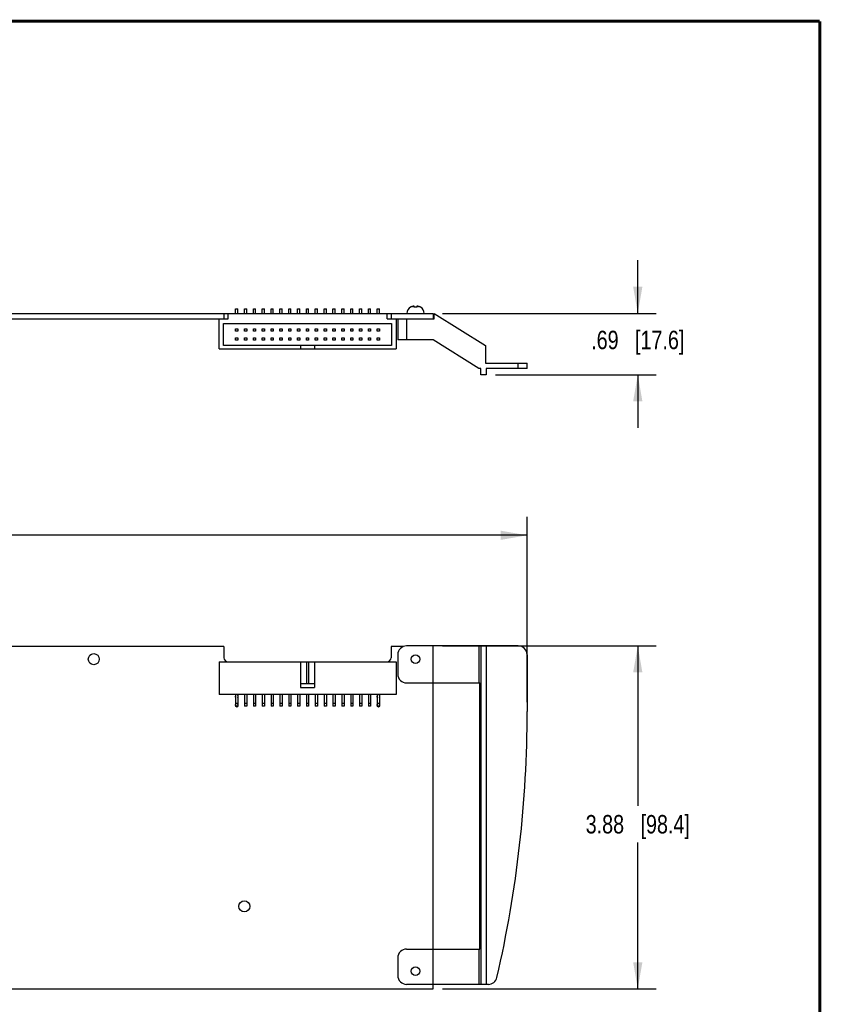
# Model space of a CAD drawing. Header units: inches. Extents: x 0.2 to 16.8, y 0.2 to 10.8.
# Tile 14 of 14: x 11.3 to 16.8, y 4.1 to 10.8. Entities that reach past the tile are written whole.
import ezdxf

# ---------------------------------------------------------------- set-up
doc = ezdxf.new("R2010")
doc.units = ezdxf.units.IN
doc.header["$LTSCALE"] = 0.935
doc.header["$MEASUREMENT"] = 0
doc.layers.get('0').update_dxf_attribs({"linetype": 'CONTINUOUS'})
doc.layers.add('DIMENSIONS', color=7, linetype='CONTINUOUS')
doc.styles.get("Standard").update_dxf_attribs({"font": 'txt', "width": 0.8})
doc.dimstyles.new('DIMSTYLE_1', dxfattribs={"dimtxt": 0.125, "dimasz": 0.18, "dimexe": 0.18, "dimexo": 0.0625, "dimgap": 0.09, "dimtad": 0, "dimtih": 1, "dimtoh": 1, "dimlfac": 1.666667, "dimzin": 4, "dimdsep": 46, "dimtxsty": 'STANDARD', "dimblk": '_FILLED', "dimblk1": '_FILLED', "dimblk2": '_FILLED', "dimcen": 0.09, "dimadec": 0, "dimazin": 0, "dimtp": 0.01, "dimtm": 0.01, "dimtfac": 1, "dimtofl": 0, "dimtmove": 0, "dimatfit": 3, "dimldrblk": '_FILLED', "dimfxl": 1, "dimtolj": 1, "dimtzin": 4, "dimarcsym": 0})

# ---------------------------------------------------------------- blocks, each defined once
blk = doc.blocks.new('_FILLED')
at = {"color": 0, "linetype": 'BYBLOCK'}
blk.add_solid([(0, 0), (-1, 0.174), (-1, -0.174)], dxfattribs=at)
blk = doc.blocks.new('*D0')
at = {"layer": 'DIMENSIONS', "color": 2, "linetype": 'CONTINUOUS'}
for p, q in [((6.4435, 6.4349), (6.4435, 7.3974)), ((14.7655, 6.1409), (14.7655, 7.3974)), ((6.4435, 7.2724), (9.6749, 7.2724)), ((14.7655, 7.2724), (11.1249, 7.2724))]:
    blk.add_line(p, q, dxfattribs=at)
at = {"layer": 'DIMENSIONS', "color": 2, "linetype": 'CONTINUOUS', "xscale": 0.18, "yscale": 0.18, "zscale": 0.18, "rotation": 180}
blk.add_blockref('_FILLED', (6.4435, 7.2724), dxfattribs=at)
at = {"layer": 'DIMENSIONS', "color": 2, "linetype": 'CONTINUOUS', "xscale": 0.18, "yscale": 0.18, "zscale": 0.18}
blk.add_blockref('_FILLED', (14.7655, 7.2724), dxfattribs=at)
at = {"layer": 'DIMENSIONS', "color": 2, "linetype": 'CONTINUOUS', "insert": (10.3999, 7.3349), "char_height": 0.125, "width": 1.325, "attachment_point": 2, "line_spacing_factor": 0.9}
blk.add_mtext('13.87{\\Ftxt.shx;\\W1.000000;\\H0.125000; }[352.3]', dxfattribs=at)
blk = doc.blocks.new('*D1')
at = {"layer": 'DIMENSIONS', "color": 2, "linetype": 'CONTINUOUS'}
for p, q in [((14.1908, 6.5224), (15.6405, 6.5224)), ((15.5155, 6.5224), (15.5155, 5.4382)), ((15.5155, 4.1974), (15.5155, 5.1882)), ((14.1908, 4.1974), (15.6405, 4.1974))]:
    blk.add_line(p, q, dxfattribs=at)
at = {"layer": 'DIMENSIONS', "color": 2, "linetype": 'CONTINUOUS', "xscale": 0.18, "yscale": 0.18, "zscale": 0.18}
for p, rotation in [((15.5155, 6.5224), 90), ((15.5155, 4.1974), 270)]:
    blk.add_blockref('_FILLED', p, dxfattribs=dict(at, rotation=rotation))
at = {"layer": 'DIMENSIONS', "color": 2, "linetype": 'CONTINUOUS', "insert": (15.5155, 5.3757), "char_height": 0.125, "width": 1.125, "attachment_point": 2, "line_spacing_factor": 0.9}
blk.add_mtext('3.88{\\Ftxt.shx;\\W1.000000;\\H0.125000; }[98.4]', dxfattribs=at)
blk = doc.blocks.new('*D5')
at = {"layer": 'DIMENSIONS', "color": 2, "linetype": 'CONTINUOUS'}
for p, q in [((15.5155, 8.7774), (15.5155, 9.1374)), ((14.1908, 8.7774), (15.6405, 8.7774)), ((14.5502, 8.361), (15.6405, 8.361)), ((15.5155, 8.361), (15.5155, 8.001))]:
    blk.add_line(p, q, dxfattribs=at)
at = {"layer": 'DIMENSIONS', "color": 2, "linetype": 'CONTINUOUS', "xscale": 0.18, "yscale": 0.18, "zscale": 0.18}
for p, rotation in [((15.5155, 8.7774), 270), ((15.5155, 8.361), 90)]:
    blk.add_blockref('_FILLED', p, dxfattribs=dict(at, rotation=rotation))
at = {"layer": 'DIMENSIONS', "color": 2, "linetype": 'CONTINUOUS', "insert": (15.5155, 8.6594), "char_height": 0.125, "width": 1.025, "attachment_point": 2, "line_spacing_factor": 0.9}
blk.add_mtext('.69{\\Ftxt.shx;\\W1.000000;\\H0.125000; }[17.6]', dxfattribs=at)

msp = doc.modelspace()

# ---------------------------------------------------------------- linework, layer by layer
at = {"color": 7, "linetype": 'CONTINUOUS'}
for p, q in [((13.97594, 8.82008), (13.97492, 8.82008)), ((13.98818, 8.8244), (13.99957, 8.8244)), ((14.00011, 8.82008), (13.99946, 8.82523)), ((14.01647, 8.82008), (14.00011, 8.82008)), ((14.01712, 8.82523), (14.01647, 8.82008)), ((14.01702, 8.8244), (14.02841, 8.8244)), ((14.04167, 8.82008), (14.04065, 8.82008)), ((6.75849, 8.77738), (14.12829, 8.77738)), ((12.70929, 8.77738), (12.70929, 8.74018)), ((12.73749, 8.74018), (12.73749, 8.77738)), ((12.78879, 8.80738), (12.80379, 8.80738)), ((12.78879, 8.77738), (12.78879, 8.80738)), ((12.80379, 8.77738), (12.80379, 8.80738)), ((12.84879, 8.80738), (12.86379, 8.80738)), ((12.84879, 8.77738), (12.84879, 8.80738)), ((12.86379, 8.77738), (12.86379, 8.80738)), ((12.90879, 8.80738), (12.92379, 8.80738)), ((12.90879, 8.77738), (12.90879, 8.80738)), ((12.92379, 8.77738), (12.92379, 8.80738)), ((12.96879, 8.80738), (12.98379, 8.80738)), ((12.96879, 8.77738), (12.96879, 8.80738)), ((12.98379, 8.77738), (12.98379, 8.80738)), ((13.02879, 8.80738), (13.04379, 8.80738)), ((13.02879, 8.77738), (13.02879, 8.80738)), ((13.04379, 8.77738), (13.04379, 8.80738)), ((13.08879, 8.80738), (13.10379, 8.80738)), ((13.08879, 8.77738), (13.08879, 8.80738)), ((13.10379, 8.77738), (13.10379, 8.80738)), ((13.14879, 8.80738), (13.16379, 8.80738)), ((13.14879, 8.77738), (13.14879, 8.80738)), ((13.16379, 8.77738), (13.16379, 8.80738)), ((13.20879, 8.80738), (13.22379, 8.80738)), ((13.20879, 8.77738), (13.20879, 8.80738)), ((13.22379, 8.77738), (13.22379, 8.80738)), ((13.26879, 8.80738), (13.28379, 8.80738)), ((13.26879, 8.77738), (13.26879, 8.80738)), ((13.28379, 8.77738), (13.28379, 8.80738)), ((13.32879, 8.80738), (13.34379, 8.80738)), ((13.32879, 8.77738), (13.32879, 8.80738)), ((13.34379, 8.77738), (13.34379, 8.80738)), ((13.38879, 8.80738), (13.40379, 8.80738)), ((13.38879, 8.77738), (13.38879, 8.80738)), ((13.40379, 8.77738), (13.40379, 8.80738)), ((13.44879, 8.80738), (13.46379, 8.80738)), ((13.44879, 8.77738), (13.44879, 8.80738)), ((13.46379, 8.77738), (13.46379, 8.80738)), ((13.50879, 8.80738), (13.52379, 8.80738)), ((13.50879, 8.77738), (13.50879, 8.80738)), ((13.52379, 8.77738), (13.52379, 8.80738)), ((13.56879, 8.80738), (13.58379, 8.80738)), ((13.56879, 8.77738), (13.56879, 8.80738)), ((13.58379, 8.77738), (13.58379, 8.80738)), ((13.62879, 8.80738), (13.64379, 8.80738)), ((13.62879, 8.77738), (13.62879, 8.80738)), ((13.64379, 8.77738), (13.64379, 8.80738)), ((13.68879, 8.80738), (13.70379, 8.80738)), ((13.68879, 8.77738), (13.68879, 8.80738)), ((13.70379, 8.77738), (13.70379, 8.80738)), ((13.74879, 8.80738), (13.76379, 8.80738)), ((13.74879, 8.77738), (13.74879, 8.80738)), ((13.76379, 8.77738), (13.76379, 8.80738)), ((13.81509, 8.74018), (13.81509, 8.77738)), ((13.84329, 8.77738), (13.84329, 8.74018)), ((14.12829, 8.77738), (14.12829, 8.74018)), ((14.13374, 8.77738), (14.48289, 8.55898)), ((14.13374, 8.74018), (14.13374, 8.77738)), ((7.04649, 8.74018), (12.73749, 8.74018)), ((12.67629, 8.53618), (12.67629, 8.74018)), ((12.70629, 8.70898), (13.84629, 8.70898)), ((12.70629, 8.55898), (12.70629, 8.70898)), ((13.81509, 8.74018), (14.13374, 8.74018)), ((13.84629, 8.70898), (13.84629, 8.55898)), ((13.87629, 8.74018), (13.87629, 8.53618)), ((13.88829, 8.74018), (13.88829, 8.59678)), ((13.94829, 8.74018), (13.94829, 8.59678)), ((12.78879, 8.67148), (12.80379, 8.67148)), ((12.78879, 8.65648), (12.78879, 8.67148)), ((12.80379, 8.65648), (12.78879, 8.65648)), ((12.80379, 8.67148), (12.80379, 8.65648)), ((12.84879, 8.67148), (12.86379, 8.67148)), ((12.84879, 8.65648), (12.84879, 8.67148)), ((12.86379, 8.65648), (12.84879, 8.65648)), ((12.86379, 8.67148), (12.86379, 8.65648)), ((12.90879, 8.67148), (12.92379, 8.67148)), ((12.90879, 8.65648), (12.90879, 8.67148)), ((12.92379, 8.65648), (12.90879, 8.65648)), ((12.92379, 8.67148), (12.92379, 8.65648)), ((12.96879, 8.67148), (12.98379, 8.67148)), ((12.96879, 8.65648), (12.96879, 8.67148)), ((12.98379, 8.65648), (12.96879, 8.65648)), ((12.98379, 8.67148), (12.98379, 8.65648)), ((13.02879, 8.67148), (13.04379, 8.67148)), ((13.02879, 8.65648), (13.02879, 8.67148)), ((13.04379, 8.65648), (13.02879, 8.65648)), ((13.04379, 8.67148), (13.04379, 8.65648)), ((13.08879, 8.67148), (13.10379, 8.67148)), ((13.08879, 8.65648), (13.08879, 8.67148)), ((13.10379, 8.65648), (13.08879, 8.65648)), ((13.10379, 8.67148), (13.10379, 8.65648)), ((13.14879, 8.67148), (13.16379, 8.67148)), ((13.14879, 8.65648), (13.14879, 8.67148)), ((13.16379, 8.65648), (13.14879, 8.65648)), ((13.16379, 8.67148), (13.16379, 8.65648)), ((13.20879, 8.67148), (13.22379, 8.67148)), ((13.20879, 8.65648), (13.20879, 8.67148)), ((13.22379, 8.65648), (13.20879, 8.65648)), ((13.22379, 8.67148), (13.22379, 8.65648)), ((13.26879, 8.67148), (13.28379, 8.67148)), ((13.26879, 8.65648), (13.26879, 8.67148)), ((13.28379, 8.65648), (13.26879, 8.65648)), ((13.28379, 8.67148), (13.28379, 8.65648)), ((13.32879, 8.67148), (13.34379, 8.67148)), ((13.32879, 8.65648), (13.32879, 8.67148)), ((13.34379, 8.65648), (13.32879, 8.65648)), ((13.34379, 8.67148), (13.34379, 8.65648)), ((13.38879, 8.67148), (13.40379, 8.67148)), ((13.38879, 8.65648), (13.38879, 8.67148)), ((13.40379, 8.65648), (13.38879, 8.65648)), ((13.40379, 8.67148), (13.40379, 8.65648)), ((13.44879, 8.67148), (13.46379, 8.67148)), ((13.44879, 8.65648), (13.44879, 8.67148)), ((13.46379, 8.65648), (13.44879, 8.65648)), ((13.46379, 8.67148), (13.46379, 8.65648)), ((13.50879, 8.67148), (13.52379, 8.67148)), ((13.50879, 8.65648), (13.50879, 8.67148)), ((13.52379, 8.65648), (13.50879, 8.65648)), ((13.52379, 8.67148), (13.52379, 8.65648)), ((13.56879, 8.67148), (13.58379, 8.67148)), ((13.56879, 8.65648), (13.56879, 8.67148)), ((13.58379, 8.65648), (13.56879, 8.65648)), ((13.58379, 8.67148), (13.58379, 8.65648)), ((13.62879, 8.67148), (13.64379, 8.67148)), ((13.62879, 8.65648), (13.62879, 8.67148)), ((13.64379, 8.65648), (13.62879, 8.65648)), ((13.64379, 8.67148), (13.64379, 8.65648)), ((13.68879, 8.67148), (13.70379, 8.67148)), ((13.68879, 8.65648), (13.68879, 8.67148)), ((13.70379, 8.65648), (13.68879, 8.65648)), ((13.70379, 8.67148), (13.70379, 8.65648)), ((13.74879, 8.67148), (13.76379, 8.67148)), ((13.74879, 8.65648), (13.74879, 8.67148)), ((13.76379, 8.65648), (13.74879, 8.65648)), ((13.76379, 8.67148), (13.76379, 8.65648)), ((13.84629, 8.55898), (12.70629, 8.55898)), ((12.78879, 8.61148), (12.80379, 8.61148)), ((12.78879, 8.59648), (12.78879, 8.61148)), ((12.80379, 8.59648), (12.78879, 8.59648)), ((12.80379, 8.61148), (12.80379, 8.59648)), ((12.84879, 8.61148), (12.86379, 8.61148)), ((12.84879, 8.59648), (12.84879, 8.61148)), ((12.86379, 8.59648), (12.84879, 8.59648)), ((12.86379, 8.61148), (12.86379, 8.59648)), ((12.90879, 8.61148), (12.92379, 8.61148)), ((12.90879, 8.59648), (12.90879, 8.61148)), ((12.92379, 8.59648), (12.90879, 8.59648)), ((12.92379, 8.61148), (12.92379, 8.59648)), ((12.96879, 8.61148), (12.98379, 8.61148)), ((12.96879, 8.59648), (12.96879, 8.61148)), ((12.98379, 8.59648), (12.96879, 8.59648)), ((12.98379, 8.61148), (12.98379, 8.59648)), ((13.02879, 8.61148), (13.04379, 8.61148)), ((13.02879, 8.59648), (13.02879, 8.61148)), ((13.04379, 8.59648), (13.02879, 8.59648)), ((13.04379, 8.61148), (13.04379, 8.59648)), ((13.08879, 8.61148), (13.10379, 8.61148)), ((13.08879, 8.59648), (13.08879, 8.61148)), ((13.10379, 8.59648), (13.08879, 8.59648)), ((13.10379, 8.61148), (13.10379, 8.59648)), ((13.14879, 8.61148), (13.16379, 8.61148)), ((13.14879, 8.59648), (13.14879, 8.61148)), ((13.16379, 8.59648), (13.14879, 8.59648)), ((13.16379, 8.61148), (13.16379, 8.59648)), ((13.20879, 8.61148), (13.22379, 8.61148)), ((13.20879, 8.59648), (13.20879, 8.61148)), ((13.22379, 8.59648), (13.20879, 8.59648)), ((13.22379, 8.61148), (13.22379, 8.59648)), ((13.22829, 8.55898), (13.22829, 8.53618)), ((13.26879, 8.61148), (13.28379, 8.61148)), ((13.26879, 8.59648), (13.26879, 8.61148)), ((13.28379, 8.59648), (13.26879, 8.59648)), ((13.28379, 8.61148), (13.28379, 8.59648)), ((13.32429, 8.55898), (13.32429, 8.53618)), ((13.32879, 8.61148), (13.34379, 8.61148)), ((13.32879, 8.59648), (13.32879, 8.61148)), ((13.34379, 8.59648), (13.32879, 8.59648)), ((13.34379, 8.61148), (13.34379, 8.59648)), ((13.38879, 8.61148), (13.40379, 8.61148)), ((13.38879, 8.59648), (13.38879, 8.61148)), ((13.40379, 8.59648), (13.38879, 8.59648)), ((13.40379, 8.61148), (13.40379, 8.59648)), ((13.44879, 8.61148), (13.46379, 8.61148)), ((13.44879, 8.59648), (13.44879, 8.61148)), ((13.46379, 8.59648), (13.44879, 8.59648)), ((13.46379, 8.61148), (13.46379, 8.59648)), ((13.50879, 8.61148), (13.52379, 8.61148)), ((13.50879, 8.59648), (13.50879, 8.61148)), ((13.52379, 8.59648), (13.50879, 8.59648)), ((13.52379, 8.61148), (13.52379, 8.59648)), ((13.56879, 8.61148), (13.58379, 8.61148)), ((13.56879, 8.59648), (13.56879, 8.61148)), ((13.58379, 8.59648), (13.56879, 8.59648)), ((13.58379, 8.61148), (13.58379, 8.59648)), ((13.62879, 8.61148), (13.64379, 8.61148)), ((13.62879, 8.59648), (13.62879, 8.61148)), ((13.64379, 8.59648), (13.62879, 8.59648)), ((13.64379, 8.61148), (13.64379, 8.59648)), ((13.68879, 8.61148), (13.70379, 8.61148)), ((13.68879, 8.59648), (13.68879, 8.61148)), ((13.70379, 8.59648), (13.68879, 8.59648)), ((13.70379, 8.61148), (13.70379, 8.59648)), ((13.74879, 8.61148), (13.76379, 8.61148)), ((13.74879, 8.59648), (13.74879, 8.61148)), ((13.76379, 8.59648), (13.74879, 8.59648)), ((13.76379, 8.61148), (13.76379, 8.59648)), ((14.12829, 8.59678), (13.88829, 8.59678)), ((14.43812, 8.40298), (14.12829, 8.59678)), ((14.48289, 8.55898), (14.48289, 8.44018)), ((12.67629, 8.53618), (13.87629, 8.53618)), ((14.48289, 8.44018), (14.76549, 8.44018)), ((14.70549, 8.40298), (14.70549, 8.44018)), ((14.76549, 8.40298), (14.76549, 8.44018)), ((14.45054, 8.40298), (14.43812, 8.40298)), ((14.45054, 8.36098), (14.45054, 8.40298)), ((14.48774, 8.36098), (14.45054, 8.36098)), ((14.76549, 8.40298), (14.48774, 8.40298)), ((14.48774, 8.40298), (14.48774, 8.36098)), ((12.70929, 6.51882), (7.07649, 6.51882)), ((12.70929, 6.51882), (12.70929, 6.44262)), ((13.92782, 6.51882), (13.84329, 6.51882)), ((13.84329, 6.51882), (13.84329, 6.44262)), ((14.70549, 6.52242), (13.94829, 6.52242)), ((14.12829, 4.19742), (14.12829, 6.52242)), ((14.43812, 6.52242), (14.43812, 6.27102)), ((14.45054, 6.52242), (14.45054, 4.22742)), ((14.48774, 6.52242), (14.48774, 4.22742)), ((12.67629, 6.41442), (13.87629, 6.41442)), ((12.67629, 6.41442), (12.67629, 6.19242)), ((13.22829, 6.41442), (13.22829, 6.24042)), ((13.26879, 6.41442), (13.26879, 6.26442)), ((13.28379, 6.41442), (13.28379, 6.26442)), ((13.32429, 6.41442), (13.32429, 6.24042)), ((13.87629, 6.41442), (13.87629, 6.19242)), ((13.88829, 6.46242), (13.88829, 6.33102)), ((14.76549, 6.46242), (14.76549, 6.07842)), ((13.32429, 6.26442), (13.22829, 6.26442)), ((13.22829, 6.24042), (13.32429, 6.24042)), ((13.94829, 6.27102), (14.44509, 6.27102)), ((14.44509, 4.46682), (14.44509, 6.27102)), ((13.87629, 6.19242), (12.67629, 6.19242)), ((12.78879, 6.19242), (12.78879, 6.11292)), ((12.80379, 6.19242), (12.80379, 6.11292)), ((12.84879, 6.19242), (12.84879, 6.11292)), ((12.86379, 6.19242), (12.86379, 6.11292)), ((12.90879, 6.19242), (12.90879, 6.11292)), ((12.92379, 6.19242), (12.92379, 6.11292)), ((12.96879, 6.19242), (12.96879, 6.11292)), ((12.98379, 6.19242), (12.98379, 6.11292)), ((13.02879, 6.19242), (13.02879, 6.11292)), ((13.04379, 6.19242), (13.04379, 6.11292)), ((13.08879, 6.19242), (13.08879, 6.11292)), ((13.10379, 6.19242), (13.10379, 6.11292)), ((13.14879, 6.19242), (13.14879, 6.11292)), ((13.16379, 6.19242), (13.16379, 6.11292)), ((13.20879, 6.19242), (13.20879, 6.11292)), ((13.22379, 6.19242), (13.22379, 6.11292)), ((13.26879, 6.19242), (13.26879, 6.11292)), ((13.28379, 6.19242), (13.28379, 6.11292)), ((13.32879, 6.19242), (13.32879, 6.11292)), ((13.34379, 6.19242), (13.34379, 6.11292)), ((13.38879, 6.19242), (13.38879, 6.11292)), ((13.40379, 6.19242), (13.40379, 6.11292)), ((13.44879, 6.19242), (13.44879, 6.11292)), ((13.46379, 6.19242), (13.46379, 6.11292)), ((13.50879, 6.19242), (13.50879, 6.11292)), ((13.52379, 6.19242), (13.52379, 6.11292)), ((13.56879, 6.19242), (13.56879, 6.11292)), ((13.58379, 6.19242), (13.58379, 6.11292)), ((13.62879, 6.19242), (13.62879, 6.11292)), ((13.64379, 6.19242), (13.64379, 6.11292)), ((13.68879, 6.19242), (13.68879, 6.11292)), ((13.70379, 6.19242), (13.70379, 6.11292)), ((13.74879, 6.19242), (13.74879, 6.11292)), ((13.76379, 6.19242), (13.76379, 6.11292)), ((12.80379, 6.13242), (12.78879, 6.13242)), ((12.80379, 6.11292), (12.78879, 6.11292)), ((12.86379, 6.13242), (12.84879, 6.13242)), ((12.86379, 6.11292), (12.84879, 6.11292)), ((12.92379, 6.13242), (12.90879, 6.13242)), ((12.92379, 6.11292), (12.90879, 6.11292)), ((12.98379, 6.13242), (12.96879, 6.13242)), ((12.98379, 6.11292), (12.96879, 6.11292)), ((13.04379, 6.13242), (13.02879, 6.13242)), ((13.04379, 6.11292), (13.02879, 6.11292)), ((13.10379, 6.13242), (13.08879, 6.13242)), ((13.10379, 6.11292), (13.08879, 6.11292)), ((13.16379, 6.13242), (13.14879, 6.13242)), ((13.16379, 6.11292), (13.14879, 6.11292)), ((13.22379, 6.13242), (13.20879, 6.13242)), ((13.22379, 6.11292), (13.20879, 6.11292)), ((13.28379, 6.13242), (13.26879, 6.13242)), ((13.28379, 6.11292), (13.26879, 6.11292)), ((13.34379, 6.13242), (13.32879, 6.13242)), ((13.34379, 6.11292), (13.32879, 6.11292)), ((13.40379, 6.13242), (13.38879, 6.13242)), ((13.40379, 6.11292), (13.38879, 6.11292)), ((13.46379, 6.13242), (13.44879, 6.13242)), ((13.46379, 6.11292), (13.44879, 6.11292)), ((13.52379, 6.13242), (13.50879, 6.13242)), ((13.52379, 6.11292), (13.50879, 6.11292)), ((13.58379, 6.13242), (13.56879, 6.13242)), ((13.58379, 6.11292), (13.56879, 6.11292)), ((13.64379, 6.13242), (13.62879, 6.13242)), ((13.64379, 6.11292), (13.62879, 6.11292)), ((13.70379, 6.13242), (13.68879, 6.13242)), ((13.70379, 6.11292), (13.68879, 6.11292)), ((13.76379, 6.13242), (13.74879, 6.13242)), ((13.76379, 6.11292), (13.74879, 6.11292)), ((13.88829, 4.40682), (13.88829, 4.28742)), ((13.94829, 4.46682), (14.44509, 4.46682)), ((14.43812, 4.46682), (14.43812, 4.22742)), ((14.50238, 4.22742), (13.94829, 4.22742)), ((9.61929, 4.19742), (14.12829, 4.19742))]:
    msp.add_line(p, q, dxfattribs=at)
at = {"color": 7, "linetype": 'CONTINUOUS', "const_width": 0.02}
for points in [[(16.75, 10.75859), (0.25, 10.75859)], [(16.75, 0.25859), (16.75, 10.75859)]]:
    msp.add_lwpolyline(points, dxfattribs=at)
at = {"color": 7, "linetype": 'CONTINUOUS'}
for centre, radius in [((11.82669, 6.43242), 0.0375), ((14.00829, 6.43242), 0.0294), ((12.84729, 4.75602), 0.0375), ((14.00829, 4.31742), 0.0294)]:
    msp.add_circle(centre, radius, dxfattribs=at)
for centre, radius, start, end in [((13.99758, 8.77738), 0.04835, 117.954967, 180), ((14.00828, 8.73144), 0.09512, 99.568045, 102.204897), ((14.00048, 8.75536), 0.07033, 92.931868, 96.537777), ((13.99469, 8.80084), 0.02486, 78.935334, 84.943809), ((14.02189, 8.80084), 0.02486, 95.056191, 101.064666), ((14.01611, 8.7554), 0.07029, 83.461166, 87.069189), ((14.0083, 8.73144), 0.09511, 77.795013, 80.432045), ((14.019, 8.77738), 0.04835, 0, 62.045033), ((13.94829, 6.46242), 0.06, 90, 180), ((14.70549, 6.46242), 0.06, 0, 90), ((12.73749, 6.44262), 0.0282, 180, 270), ((13.81509, 6.44262), 0.0282, 270, 360), ((13.94829, 6.33102), 0.06, 180, 270), ((12.79629, 6.18042), 0.0105, 135.584691, 224.415309), ((12.79629, 6.18042), 0.0105, 315.584691, 44.415309), ((13.75629, 6.18042), 0.0105, 135.584691, 224.415309), ((13.75629, 6.18042), 0.0105, 315.584691, 44.415309), ((12.79629, 6.12042), 0.0105, 135.584691, 224.415309), ((12.79629, 6.12042), 0.0105, 225.584691, 314.415309), ((12.79629, 6.12042), 0.0105, 315.584691, 44.415309), ((13.75629, 6.12042), 0.0105, 135.584691, 224.415309), ((13.75629, 6.12042), 0.0105, 225.584691, 314.415309), ((13.75629, 6.12042), 0.0105, 315.584691, 44.415309), ((6.70749, 6.07842), 8.058, 347.059976, 360), ((13.94829, 4.40682), 0.06, 90, 180), ((13.94829, 4.28742), 0.06, 180, 270), ((14.50238, 4.28742), 0.06, 270, 347.059976)]:
    msp.add_arc(centre, radius, start, end, dxfattribs=at)
for points, knots in [([(13.98818, 8.8244), (13.98712, 8.82418), (13.98501, 8.82365), (13.98191, 8.82267), (13.97887, 8.82149), (13.97691, 8.82057), (13.97594, 8.82008)], [0, 0, 0, 0, 0.2501116, 0.5001583, 0.7501261, 1, 1, 1, 1]), ([(14.04065, 8.82008), (14.03968, 8.82057), (14.03771, 8.82149), (14.03468, 8.82267), (14.03158, 8.82365), (14.02947, 8.82418), (14.02841, 8.8244)], [0, 0, 0, 0, 0.2498736, 0.4998412, 0.7498882, 1, 1, 1, 1])]:
    msp.add_open_spline(points, degree=3, knots=knots, dxfattribs=at)

# ---------------------------------------------------------------- dimensions: what is measured, and where the dimension line sits
at = {"layer": 'DIMENSIONS', "color": 2, "linetype": 'CONTINUOUS'}
for base, p1, p2, angle, picture, middle in [((15.51549, 8.36098), (14.19079, 8.77738), (14.55024, 8.36098), 270, '*D5', (15.41549, 8.59689)), ((6.44349, 7.27242), (14.76549, 6.14092), (6.44349, 6.43492), 180, '*D0', (10.24989, 7.27242)), ((15.515493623, 6.5224190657), (14.190793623, 4.1974190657), (14.190793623, 6.5224190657), 90, '*D1', (15.390493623, 5.3132027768))]:
    dim = msp.add_linear_dim(base=base, p1=p1, p2=p2, angle=angle, dimstyle='DIMSTYLE_1', dxfattribs=at)
    dim.commit()
    dim.dimension.update_dxf_attribs({"geometry": picture, "text_midpoint": middle, "dimtype": 160})

doc.saveas('drawing.dxf')
